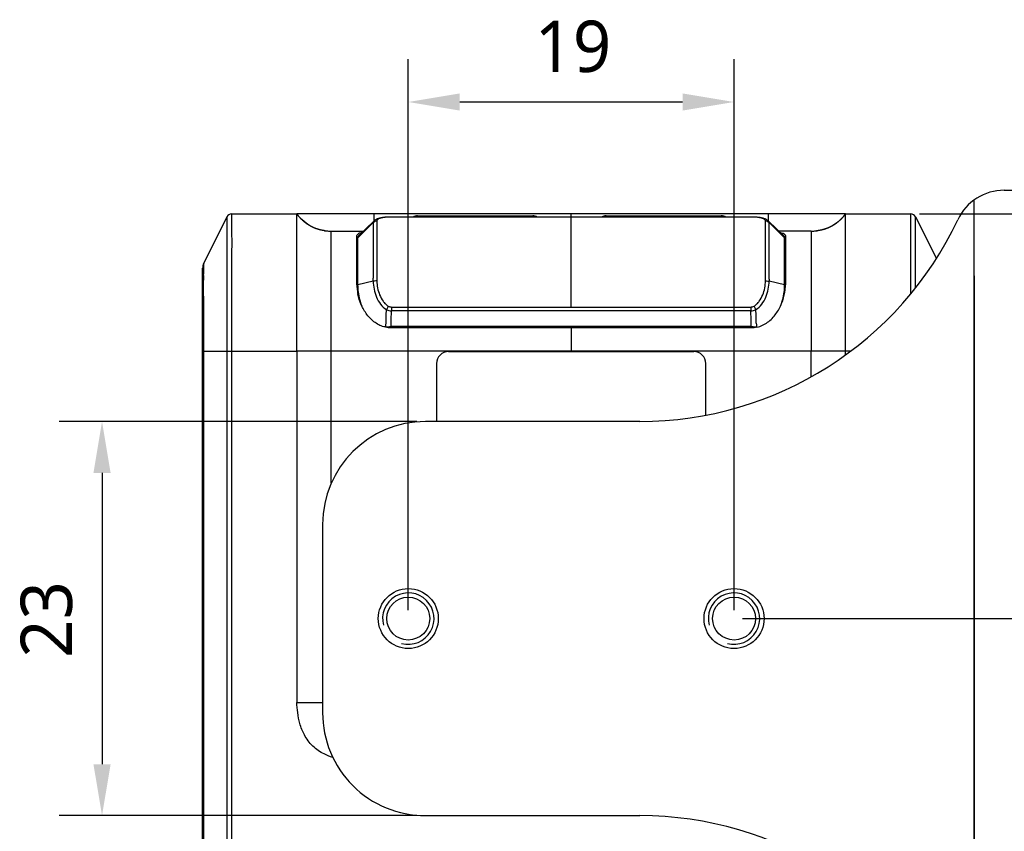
# Model space of a CAD drawing. Header units: millimetres. Extents: x -330 to 72, y 157 to 679.
# Tile 21 of 38: x -21 to 37, y 352 to 399. Entities that reach past the tile are written whole.
import ezdxf

# ---------------------------------------------------------------- set-up
doc = ezdxf.new("R2010")
doc.units = ezdxf.units.MM
doc.header["$LTSCALE"] = 23.1
doc.header["$PDMODE"] = 3
doc.header["$PDSIZE"] = 8
doc.layers.get('0').update_dxf_attribs({"linetype": 'CONTINUOUS'})
doc.layers.get('Defpoints').update_dxf_attribs({"linetype": 'CONTINUOUS'})
for name, color, linetype in [('00_COMPONENTS', 7, 'CONTINUOUS'), ('08_ALL_DRAFTS', 7, 'CONTINUOUS'), ('09_ALL_ROUNDS', 7, 'CONTINUOUS'), ('20_ALL_FEATURES', 7, 'CONTINUOUS'), ('51__DRAFT_DIMS', 7, 'CONTINUOUS')]:
    doc.layers.add(name, color=color, linetype=linetype)
doc.styles.get("Standard").update_dxf_attribs({"font": 'Roboto-Regular.ttf'})
doc.dimstyles.new('DIMSTYLE_1', dxfattribs={"dimtxt": 3, "dimasz": 3, "dimexe": 2.5, "dimexo": 0.5, "dimgap": 0.75, "dimtad": 1, "dimdsep": 46, "dimtxsty": 'STANDARD', "dimblk": '_FILLED', "dimblk1": '_FILLED', "dimblk2": '_FILLED', "dimcen": 0.09, "dimclrt": 3, "dimazin": 2, "dimtp": 0.2, "dimtm": 0.2, "dimtfac": 1, "dimtofl": 0, "dimtmove": 0, "dimatfit": 3, "dimldrblk": '_FILLED', "dimfxl": 1, "dimtolj": 1, "dimarcsym": 0})
doc.dimstyles.new('DIMSTYLE_3', dxfattribs={"dimtxt": 3, "dimasz": 3, "dimexe": 2.5, "dimexo": 0.5, "dimgap": 0.75, "dimtad": 1, "dimdsep": 46, "dimtxsty": 'STANDARD', "dimblk": '_FILLED', "dimblk1": '_FILLED', "dimblk2": '_FILLED', "dimcen": 0.09, "dimclrt": 3, "dimazin": 2, "dimtp": 0.1, "dimtm": 0.1, "dimtfac": 1, "dimtofl": 0, "dimtmove": 0, "dimatfit": 3, "dimldrblk": '_FILLED', "dimfxl": 1, "dimtolj": 1, "dimarcsym": 0})

# ---------------------------------------------------------------- blocks, each defined once
blk = doc.blocks.new('_FILLED')
at = {"color": 0, "linetype": 'ByBlock'}
blk.add_solid([(0, 0), (-1, 0.167), (-1, -0.167)], dxfattribs=at)
blk = doc.blocks.new('*D112')
at = {"layer": '51__DRAFT_DIMS', "color": 0, "lineweight": -2}
for p, q in [((1.759, 364.428), (1.759, 396.576)), ((20.759, 364.428), (20.759, 396.576)), ((4.759, 394.076), (17.759, 394.076))]:
    blk.add_line(p, q, dxfattribs=at)
at = {"layer": 'Defpoints', "color": 0}
for p in [(20.759, 394.076), (1.759, 363.928), (20.759, 363.928)]:
    blk.add_point(p, dxfattribs=at)
at = {"layer": '51__DRAFT_DIMS', "color": 0, "linetype": 'ByBlock', "lineweight": -2, "xscale": 3, "yscale": 3, "zscale": 3, "rotation": 180}
blk.add_blockref('_FILLED', (1.759, 394.076), dxfattribs=at)
at = {"layer": '51__DRAFT_DIMS', "color": 0, "linetype": 'ByBlock', "lineweight": -2, "xscale": 3, "yscale": 3, "zscale": 3}
blk.add_blockref('_FILLED', (20.759, 394.076), dxfattribs=at)
at = {"layer": '51__DRAFT_DIMS', "color": 3, "insert": (11.362, 398.826), "char_height": 3, "attachment_point": 2, "line_spacing_factor": 0.9}
blk.add_mtext('\\A1;19', dxfattribs=at)
blk = doc.blocks.new('*D138')
at = {"layer": '51__DRAFT_DIMS', "color": 0, "lineweight": -2}
for p, q in [((31.574, 387.54), (49.846, 387.54)), ((47.346, 384.54), (47.346, 366.928)), ((21.259, 363.928), (49.846, 363.928))]:
    blk.add_line(p, q, dxfattribs=at)
at = {"layer": 'Defpoints', "color": 0}
for p in [(31.074, 387.54), (20.759, 363.928), (47.346, 363.928)]:
    blk.add_point(p, dxfattribs=at)
at = {"layer": '51__DRAFT_DIMS', "color": 0, "linetype": 'ByBlock', "lineweight": -2, "xscale": 3, "yscale": 3, "zscale": 3}
for p, rotation in [((47.346, 387.54), 89.99999999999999), ((47.346, 363.928), 270)]:
    blk.add_blockref('_FILLED', p, dxfattribs=dict(at, rotation=rotation))
at = {"layer": '51__DRAFT_DIMS', "color": 3, "insert": (42.596, 375.734), "char_height": 3, "attachment_point": 2, "rotation": 90, "line_spacing_factor": 0.9}
blk.add_mtext('\\A1;23.6{}{{\\H0.7x;}{}}', dxfattribs=at)
blk = doc.blocks.new('*D113')
at = {"layer": '51__DRAFT_DIMS', "color": 0, "lineweight": -2}
for p, q in [((2.259, 375.431), (-18.607, 375.431)), ((-16.107, 372.431), (-16.107, 355.431)), ((2.259, 352.431), (-18.607, 352.431))]:
    blk.add_line(p, q, dxfattribs=at)
at = {"layer": 'Defpoints', "color": 0}
for p in [(2.759, 375.431), (-16.107, 352.431), (2.759, 352.431)]:
    blk.add_point(p, dxfattribs=at)
at = {"layer": '51__DRAFT_DIMS', "color": 0, "linetype": 'ByBlock', "lineweight": -2, "xscale": 3, "yscale": 3, "zscale": 3}
for p, rotation in [((-16.107, 375.431), 90.00000009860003), ((-16.107, 352.431), 270.0000000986)]:
    blk.add_blockref('_FILLED', p, dxfattribs=dict(at, rotation=rotation))
at = {"layer": '51__DRAFT_DIMS', "color": 3, "insert": (-20.857, 363.875), "char_height": 3, "attachment_point": 2, "rotation": 90, "line_spacing_factor": 0.9}
blk.add_mtext('\\A1;23', dxfattribs=at)
blk = doc.blocks.new('*D136')
at = {"color": 0, "lineweight": -2}
for p, q in [((39.259, 388.928), (59.122, 388.928)), ((56.622, 366.928), (56.622, 385.928)), ((21.259, 363.928), (59.122, 363.928))]:
    blk.add_line(p, q, dxfattribs=at)
at = {"layer": 'Defpoints', "color": 0}
for p in [(38.759, 388.928), (56.622, 388.928), (20.759, 363.928)]:
    blk.add_point(p, dxfattribs=at)
at = {"color": 0, "linetype": 'ByBlock', "lineweight": -2, "xscale": 3, "yscale": 3, "zscale": 3}
for p, rotation in [((56.622, 388.928), 90), ((56.622, 363.928), 270)]:
    blk.add_blockref('_FILLED', p, dxfattribs=dict(at, rotation=rotation))
at = {"color": 3, "insert": (54.331, 376.428), "char_height": 3, "attachment_point": 5, "rotation": 90}
blk.add_mtext('\\A1;25{}{{\\H0.7x;}{}}', dxfattribs=at)

msp = doc.modelspace()

# ---------------------------------------------------------------- linework, layer by layer
for centre in [(1.7592, 363.92762), (20.7592, 363.92762)]:
    msp.add_arc(centre, 1.5, 255, 195)
at = {"layer": '00_COMPONENTS'}
for p, q in [((34.7592, 383.92762), (34.7592, 343.92762)), ((15.2592, 375.42762), (2.7592, 375.42762)), ((-3.2408, 369.42762), (-3.2408, 358.42762)), ((2.7592, 352.42762), (15.2592, 352.42762))]:
    msp.add_line(p, q, dxfattribs=at)
for centre in [(1.7592, 363.92762), (20.7592, 363.92762)]:
    msp.add_circle(centre, 1.75, dxfattribs=at)
for centre, start, end in [((2.7592, 369.42762), 90.0000001, 180), ((2.7592, 358.42762), 180, 270.0000001)]:
    msp.add_arc(centre, 6, start, end, dxfattribs=at)
at = {"layer": '08_ALL_DRAFTS'}
for points, knots in [([(-1.24084, 385.48362), (-1.23859, 385.48432), (-1.22356, 385.48759), (-1.20823, 385.48901), (-1.19528, 385.49023)], [0, 0, 0, 0, 0.15349784, 1, 1, 1, 1]), ([(23.71008, 385.49058), (23.71584, 385.49006), (23.73225, 385.48828), (23.74892, 385.4868), (23.7592, 385.48362)], [0, 0, 0, 0, 0.3494917, 1, 1, 1, 1])]:
    msp.add_open_spline(points, degree=3, knots=knots, dxfattribs=at)
at = {"layer": '09_ALL_ROUNDS'}
for p, q in [((-8.82376, 387.3744), (-10.17192, 384.67809)), ((-8.82376, 387.3744), (-8.82376, 387.37408)), ((-8.82376, 387.3744), (-8.82376, 346.80131)), ((-8.82376, 387.37282), (-8.82035, 386.54557)), ((-8.55543, 387.54023), (-4.74084, 387.54023)), ((27.25921, 387.54023), (31.07379, 387.54023)), ((31.34023, 387.00059), (31.34212, 387.37407)), ((31.34212, 387.37407), (31.34212, 387.3744)), ((31.34212, 383.21583), (31.34212, 387.3744)), ((31.34212, 387.3744), (32.56222, 384.93419)), ((-8.82035, 386.54557), (-8.82063, 384.74683)), ((31.33793, 385.83008), (31.33921, 386.72397)), ((-10.24084, 333.69406), (-10.24084, 384.38611)), ((-10.17917, 383.50973), (-10.17929, 383.67043)), ((-10.17883, 383.95221), (-10.17831, 384.07723)), ((-10.17831, 384.07723), (-10.17763, 384.19321)), ((-10.17883, 383.33614), (-10.17917, 383.50973)), ((-10.17509, 382.1837), (-10.17883, 383.33614)), ((-10.24084, 379.54023), (-4.74084, 379.54033)), ((-10.17192, 347.91816), (-10.1719, 379.60588)), ((-8.55543, 379.54023), (-8.55543, 346.80131)), ((-4.74084, 379.54033), (-4.74084, 359.04023)), ((-2.7404, 371.82646), (-2.74084, 379.54019)), ((25.2592, 378.03209), (25.2592, 379.54024)), ((27.2592, 379.30685), (27.2592, 379.54025)), ((27.57602, 379.54025), (27.2592, 379.54025)), ((-4.74084, 359.04023), (-3.2408, 359.04023))]:
    msp.add_line(p, q, dxfattribs=at)
for centre, radius, start, end in [((-8.55543, 387.24023), 0.3, 90, 153.4349488), ((31.07379, 387.24023), 0.3, 26.5650512, 90), ((-9.58797, 384.38611), 0.65288, 153.4349488, 180), ((75.20334, 383.67229), 85.38263, 179.8121608, 180.0012507), ((-863.64558, 379.84584), 853.47371, 359.98389097, 0.15694393)]:
    msp.add_arc(centre, radius, start, end, dxfattribs=at)
for points, knots in [([(-8.55543, 387.54023), (-8.55509, 387.53233), (-8.55506, 387.4744), (-8.55021, 387.2674), (-8.5468, 386.75852), (-8.54325, 385.82767), (-8.54853, 384.49975), (-8.55327, 382.91687), (-8.55542, 381.23896), (-8.55543, 380.10726), (-8.55543, 379.54023)], [0, 0, 0, 0, 0.00296815, 0.0217133, 0.07765168, 0.19378651, 0.37078991, 0.57561555, 0.78736708, 1, 1, 1, 1]), ([(31.07124, 382.88042), (31.0712, 382.8992), (31.06995, 383.46414), (31.0673, 384.28), (31.06408, 385.29768), (31.06283, 385.94709), (31.06371, 386.47688), (31.06582, 386.87878), (31.06853, 387.1575), (31.07044, 387.34468), (31.07281, 387.44456), (31.07263, 387.51312), (31.07423, 387.52466), (31.07354, 387.54149), (31.07379, 387.54023)], [0.417520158, 0.417520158, 0.417520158, 0.417520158, 0.424562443, 0.629368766, 0.72345963, 0.806214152, 0.872836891, 0.922296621, 0.956516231, 0.978262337, 0.990720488, 0.997028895, 0.999520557, 1, 1, 1, 1]), ([(-10.17763, 384.19321), (-10.17725, 384.24902), (-10.17648, 384.34539), (-10.17504, 384.47021), (-10.17394, 384.55633), (-10.17281, 384.61448), (-10.17272, 384.64639), (-10.1717, 384.66865), (-10.17233, 384.6727), (-10.17172, 384.67848), (-10.17192, 384.67809)], [0, 0, 0, 0, 0.34527628, 0.59684786, 0.77032235, 0.88231307, 0.94822331, 0.98273322, 0.9972525, 1, 1, 1, 1]), ([(-2.64669, 355.82448), (-2.82225, 355.87736), (-3.11744, 355.99145), (-3.50917, 356.2216), (-3.8251, 356.48228), (-4.09489, 356.79068), (-4.3663, 357.22391), (-4.57962, 357.77652), (-4.70474, 358.42278), (-4.73519, 358.83914), (-4.74084, 359.04023)], [0.255575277, 0.255575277, 0.255575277, 0.255575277, 0.354312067, 0.425458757, 0.500019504, 0.574430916, 0.645661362, 0.77506817, 0.891397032, 1, 1, 1, 1])]:
    msp.add_open_spline(points, degree=3, knots=knots, dxfattribs=at)
at = {"layer": '20_ALL_FEATURES'}
for p, q in [((36.52537, 388.92762), (38.7592, 388.92762)), ((34.7592, 339.50262), (34.7592, 388.35263)), ((-4.74084, 379.54033), (-4.74084, 387.54025)), ((27.25921, 387.54023), (-4.74084, 387.54023)), ((-4.70912, 387.49869), (-4.72168, 387.51497)), ((-4.69647, 387.48251), (-4.70912, 387.49869)), ((-4.68372, 387.46644), (-4.69647, 387.48251)), ((-4.67087, 387.45048), (-4.68372, 387.46644)), ((-4.63835, 387.41104), (-4.65143, 387.42673)), ((-4.62518, 387.39546), (-4.63835, 387.41104)), ((-4.61192, 387.38), (-4.62518, 387.39546)), ((-4.59856, 387.36466), (-4.61192, 387.38)), ((-4.58512, 387.34944), (-4.59856, 387.36466)), ((-4.57159, 387.33433), (-4.58512, 387.34944)), ((-4.55796, 387.31936), (-4.57159, 387.33433)), ((-4.54426, 387.3045), (-4.55796, 387.31936)), ((-4.53046, 387.28978), (-4.54426, 387.3045)), ((-4.51658, 387.27518), (-4.53046, 387.28978)), ((-4.50262, 387.26071), (-4.51658, 387.27518)), ((-4.48857, 387.24638), (-4.50262, 387.26071)), ((-4.47444, 387.23218), (-4.48857, 387.24638)), ((-4.46023, 387.21812), (-4.47444, 387.23218)), ((-4.44593, 387.20419), (-4.46023, 387.21812)), ((-4.43156, 387.1904), (-4.44593, 387.20419)), ((-4.41712, 387.17675), (-4.43156, 387.1904)), ((-4.40259, 387.16324), (-4.41712, 387.17675)), ((-4.38799, 387.14987), (-4.40259, 387.16324)), ((-4.37331, 387.13664), (-4.38799, 387.14987)), ((-4.35856, 387.12356), (-4.37331, 387.13664)), ((-4.34374, 387.11063), (-4.35856, 387.12356)), ((-0.24427, 387.12974), (-1.14393, 386.26025)), ((-0.24083, 387.13292), (-0.24083, 387.54023)), ((-0.07517, 387.12008), (-0.07517, 383.63512)), ((0.78065, 387.36255), (0.78064, 387.3637)), ((2.30127, 387.44023), (9.01713, 387.44023)), ((3.7592, 387.44023), (3.7592, 387.3637)), ((8.9592, 387.44023), (8.9592, 387.3637)), ((11.25918, 382.11079), (11.25918, 387.54023)), ((13.30122, 387.44023), (20.01709, 387.44023)), ((13.35916, 387.44023), (13.35915, 387.3637)), ((18.55916, 387.44023), (18.55915, 387.3637)), ((21.73772, 387.36255), (21.73771, 387.3637)), ((22.59352, 383.63817), (22.59353, 387.1204)), ((22.75919, 387.54023), (22.75919, 387.13278)), ((23.66218, 386.26036), (22.76263, 387.12975)), ((27.04599, 387.28679), (27.03001, 387.27005)), ((27.06186, 387.30369), (27.04599, 387.28679)), ((27.07761, 387.32077), (27.06186, 387.30369)), ((27.09325, 387.33801), (27.07761, 387.32077)), ((27.10877, 387.35541), (27.09325, 387.33801)), ((27.12417, 387.37297), (27.10877, 387.35541)), ((27.13945, 387.39069), (27.12417, 387.37297)), ((27.15462, 387.40856), (27.13945, 387.39069)), ((27.16966, 387.42658), (27.15462, 387.40856)), ((27.18457, 387.44474), (27.16966, 387.42658)), ((27.19936, 387.46305), (27.18457, 387.44474)), ((27.21403, 387.48151), (27.19936, 387.46305)), ((27.22856, 387.50009), (27.21403, 387.48151)), ((27.24297, 387.51882), (27.22856, 387.50009)), ((27.2592, 379.54025), (27.2592, 387.54022)), ((-4.32885, 387.09784), (-4.34374, 387.11063)), ((-4.31389, 387.0852), (-4.32885, 387.09784)), ((-4.29886, 387.07271), (-4.31389, 387.0852)), ((-4.28376, 387.06036), (-4.29886, 387.07271)), ((-4.2686, 387.04817), (-4.28376, 387.06036)), ((-4.25338, 387.03613), (-4.2686, 387.04817)), ((-4.23809, 387.02424), (-4.25338, 387.03613)), ((-4.1996, 386.99518), (-4.21504, 387.00669)), ((-4.1841, 386.98382), (-4.1996, 386.99518)), ((-4.16854, 386.97262), (-4.1841, 386.98382)), ((-4.15293, 386.96158), (-4.16854, 386.97262)), ((-4.13727, 386.95069), (-4.15293, 386.96158)), ((-4.12155, 386.93995), (-4.13727, 386.95069)), ((-4.10578, 386.92937), (-4.12155, 386.93995)), ((-4.08996, 386.91895), (-4.10578, 386.92937)), ((-4.0741, 386.90868), (-4.08996, 386.91895)), ((-4.05819, 386.89857), (-4.0741, 386.90868)), ((-4.04223, 386.88861), (-4.05819, 386.89857)), ((-4.02623, 386.87882), (-4.04223, 386.88861)), ((-4.01019, 386.86917), (-4.02623, 386.87882)), ((-3.99411, 386.85969), (-4.01019, 386.86917)), ((-3.97799, 386.85036), (-3.99411, 386.85969)), ((-3.96183, 386.84119), (-3.97799, 386.85036)), ((-3.94564, 386.83217), (-3.96183, 386.84119)), ((-3.92942, 386.82331), (-3.94564, 386.83217)), ((-3.91316, 386.81461), (-3.92942, 386.82331)), ((-3.89687, 386.80606), (-3.91316, 386.81461)), ((-3.85603, 386.78536), (-3.87238, 386.79352)), ((-3.83965, 386.77736), (-3.85603, 386.78536)), ((-3.82326, 386.76951), (-3.83965, 386.77736)), ((-3.80686, 386.76182), (-3.82326, 386.76951)), ((-3.79045, 386.75429), (-3.80686, 386.76182)), ((-3.77403, 386.74691), (-3.79045, 386.75429)), ((-3.7576, 386.73968), (-3.77403, 386.74691)), ((-3.74117, 386.73262), (-3.7576, 386.73968)), ((-3.72474, 386.7257), (-3.74117, 386.73262)), ((-3.70831, 386.71894), (-3.72474, 386.7257)), ((-3.69188, 386.71232), (-3.70831, 386.71894)), ((-3.67546, 386.70586), (-3.69188, 386.71232)), ((-3.65904, 386.69955), (-3.67546, 386.70586)), ((-3.64263, 386.69339), (-3.65904, 386.69955)), ((-3.62623, 386.68737), (-3.64263, 386.69339)), ((-3.60984, 386.6815), (-3.62623, 386.68737)), ((-3.59347, 386.67578), (-3.60984, 386.6815)), ((-3.57711, 386.6702), (-3.59347, 386.67578)), ((-3.56078, 386.66476), (-3.57711, 386.6702)), ((-3.54446, 386.65946), (-3.56078, 386.66476)), ((-3.52816, 386.65431), (-3.54446, 386.65946)), ((-3.5119, 386.64929), (-3.52816, 386.65431)), ((-3.49565, 386.64441), (-3.5119, 386.64929)), ((-3.47944, 386.63967), (-3.49565, 386.64441)), ((-3.46325, 386.63506), (-3.47944, 386.63967)), ((-3.4471, 386.63058), (-3.46325, 386.63506)), ((-3.40688, 386.61996), (-3.42294, 386.62411)), ((-3.39085, 386.61594), (-3.40688, 386.61996)), ((-3.37487, 386.61205), (-3.39085, 386.61594)), ((-3.35893, 386.60828), (-3.37487, 386.61205)), ((-3.34304, 386.60463), (-3.35893, 386.60828)), ((-3.32719, 386.6011), (-3.34304, 386.60463)), ((-3.3114, 386.5977), (-3.32719, 386.6011)), ((-3.29565, 386.59441), (-3.3114, 386.5977)), ((-3.27995, 386.59124), (-3.29565, 386.59441)), ((-3.26431, 386.58819), (-3.27995, 386.59124)), ((-3.24872, 386.58524), (-3.26431, 386.58819)), ((-3.23319, 386.58241), (-3.24872, 386.58524)), ((-3.21772, 386.57969), (-3.23319, 386.58241)), ((-3.20231, 386.57708), (-3.21772, 386.57969)), ((-3.18697, 386.57458), (-3.20231, 386.57708)), ((-3.17168, 386.57218), (-3.18697, 386.57458)), ((-3.15647, 386.56988), (-3.17168, 386.57218)), ((-3.14132, 386.56768), (-3.15647, 386.56988)), ((-3.12624, 386.56559), (-3.14132, 386.56768)), ((-3.11124, 386.56359), (-3.12624, 386.56559)), ((-1.19084, 386.15797), (-0.2873, 387.03467)), ((22.80566, 387.03467), (23.7092, 386.15797)), ((25.58797, 386.5585), (25.57272, 386.5568)), ((25.60497, 386.5605), (25.58797, 386.5585)), ((25.62207, 386.56262), (25.60497, 386.5605)), ((25.63926, 386.56487), (25.62207, 386.56262)), ((25.68267, 386.57105), (25.66524, 386.56848)), ((25.70019, 386.57376), (25.68267, 386.57105)), ((25.71779, 386.57661), (25.70019, 386.57376)), ((25.73548, 386.57959), (25.71779, 386.57661)), ((25.75325, 386.58272), (25.73548, 386.57959)), ((25.7711, 386.58599), (25.75325, 386.58272)), ((25.78902, 386.58942), (25.7711, 386.58599)), ((25.80702, 386.59299), (25.78902, 386.58942)), ((25.82509, 386.59671), (25.80702, 386.59299)), ((25.84322, 386.6006), (25.82509, 386.59671)), ((25.86142, 386.60463), (25.84322, 386.6006)), ((25.87969, 386.60884), (25.86142, 386.60463)), ((25.89801, 386.6132), (25.87969, 386.60884)), ((25.91639, 386.61773), (25.89801, 386.6132)), ((25.93483, 386.62243), (25.91639, 386.61773)), ((25.95331, 386.62729), (25.93483, 386.62243)), ((25.97184, 386.63234), (25.95331, 386.62729)), ((25.99042, 386.63755), (25.97184, 386.63234)), ((26.00904, 386.64294), (25.99042, 386.63755)), ((26.0277, 386.64852), (26.00904, 386.64294)), ((26.0464, 386.65427), (26.0277, 386.64852)), ((26.09327, 386.66946), (26.0745, 386.66324)), ((26.11207, 386.67586), (26.09327, 386.66946)), ((26.13089, 386.68246), (26.11207, 386.67586)), ((-2.74084, 386.54023), (-0.85381, 386.54023)), ((-1.24084, 383.39598), (-1.24084, 386.27554)), ((-1.19086, 382.90122), (-1.19084, 386.17316)), ((25.2592, 386.54023), (23.37217, 386.54023)), ((23.7092, 382.90206), (23.7092, 386.16782)), ((23.7592, 386.27554), (23.7592, 383.39598)), ((-1.24084, 385.47101), (-1.19084, 385.47166)), ((23.7092, 385.47166), (23.7592, 385.47101)), ((-1.24084, 385.36388), (-1.19084, 385.36388)), ((23.7092, 385.36388), (23.7592, 385.36388)), ((-1.24084, 383.99068), (-1.19084, 383.99068)), ((23.7592, 383.99068), (23.7092, 383.99068)), ((-1.24084, 383.17523), (-1.19084, 383.17523)), ((-0.28731, 383.6145), (-1.19084, 383.39598)), ((23.7092, 383.39598), (22.80567, 383.61451)), ((23.7592, 383.17523), (23.7092, 383.17523)), ((0.78074, 382.11079), (0.78074, 381.88318)), ((0.78074, 382.11079), (21.73762, 382.11079)), ((21.73762, 382.11079), (21.73761, 381.88318)), ((21.73764, 381.88318), (0.78071, 381.88318)), ((0.45147, 380.96365), (0.3222, 380.9631)), ((0.42067, 380.95578), (22.09767, 380.95578)), ((0.45147, 380.96365), (0.51953, 380.96387)), ((0.51953, 380.96387), (0.65242, 380.96414)), ((0.65242, 380.96414), (0.74997, 380.9642)), ((0.74997, 380.9642), (0.75291, 381.0311)), ((21.76818, 380.9642), (0.74997, 380.9642)), ((21.75918, 380.88989), (0.7576, 380.88989)), ((11.25918, 380.88989), (11.25918, 379.54022)), ((21.76848, 380.96421), (21.76544, 381.03123)), ((21.76818, 380.9642), (21.83333, 380.96418)), ((21.83333, 380.96418), (21.86618, 380.96414)), ((21.86618, 380.96414), (21.99969, 380.96387)), ((21.99969, 380.96387), (22.06808, 380.96365)), ((22.09785, 380.96354), (22.06808, 380.96365)), ((27.2592, 379.54025), (-4.74084, 379.54033)), ((4.1092, 379.51501), (18.4092, 379.51501)), ((3.4092, 378.81501), (3.4092, 375.42762)), ((19.1092, 375.79239), (19.1092, 378.81501)), ((15.2592, 375.42762), (2.7592, 375.42762)), ((-3.2408, 369.42762), (-3.2408, 358.42762)), ((2.7592, 352.42762), (15.2592, 352.42762))]:
    msp.add_line(p, q, dxfattribs=at)
for points in [[(-4.72168, 387.51497), (-4.73414, 387.53134), (-4.74082, 387.54023)], [(-4.65143, 387.42673), (-4.66442, 387.44253), (-4.67087, 387.45048)], [(0.57915, 387.35916), (0.56681, 387.35853), (0.52141, 387.35593), (0.47832, 387.35298), (0.43699, 387.34969), (0.39744, 387.34608), (0.35952, 387.34216), (0.32244, 387.33786), (0.28622, 387.33317), (0.25089, 387.32808), (0.21588, 387.32248), (0.18111, 387.31628), (0.14674, 387.30948), (0.11264, 387.30196), (0.07896, 387.29368), (0.0456, 387.28454), (0.01208, 387.27427), (-0.0215, 387.2627), (-0.05502, 387.24967), (-0.08897, 387.23467), (-0.12312, 387.2174), (-0.15723, 387.1975), (-0.19163, 387.17413), (-0.22595, 387.14661), (-0.24398, 387.13002)], [(0.77245, 387.36369), (0.7219, 387.36334), (0.67079, 387.36241), (0.61938, 387.36087), (0.57891, 387.35914)], [(21.93941, 387.35915), (21.90937, 387.36047), (21.8582, 387.36215), (21.80722, 387.36319), (21.75673, 387.36366), (0.77245, 387.36369)], [(22.7624, 387.12996), (22.72675, 387.16129), (22.68871, 387.18902), (22.65073, 387.21228), (22.61324, 387.23184), (22.57574, 387.24868), (22.5385, 387.2632), (22.50173, 387.27573), (22.46476, 387.28682), (22.42758, 387.29669), (22.39039, 387.30544), (22.3527, 387.31331), (22.31455, 387.3204), (22.27602, 387.32677), (22.23663, 387.33256), (22.1965, 387.33779), (22.15557, 387.34251), (22.11301, 387.34684), (22.06868, 387.35075), (22.02251, 387.35424), (21.97377, 387.35732), (21.93922, 387.35916)], [(27.03001, 387.27005), (27.01391, 387.25349), (27.00583, 387.24527), (26.99771, 387.2371), (26.98957, 387.22897), (26.9814, 387.22089), (26.97321, 387.21285), (26.96499, 387.20486), (26.95674, 387.19692), (26.94846, 387.18901), (26.94016, 387.18116), (26.93184, 387.17335), (26.92349, 387.16559), (26.91511, 387.15787), (26.90671, 387.15021), (26.89829, 387.14258), (26.88984, 387.13501), (26.88136, 387.12749), (26.87287, 387.12001), (26.86434, 387.11258), (26.8558, 387.1052), (26.84723, 387.09786), (26.83864, 387.09058), (26.83002, 387.08334), (26.82139, 387.07616), (26.81273, 387.06902), (26.80405, 387.06193), (26.79534, 387.05489), (26.78662, 387.0479), (26.77787, 387.04097), (26.76911, 387.03408), (26.76032, 387.02724), (26.75151, 387.02045), (26.74268, 387.01371), (26.73384, 387.00702), (26.72497, 387.00039), (26.71608, 386.9938), (26.70717, 386.98726), (26.69825, 386.98078), (26.6893, 386.97435), (26.68034, 386.96796), (26.67136, 386.96163), (26.66236, 386.95535), (26.65335, 386.94912), (26.64431, 386.94294), (26.63526, 386.93682), (26.6262, 386.93074), (26.61711, 386.92472), (26.60801, 386.91875), (26.5989, 386.91283), (26.58977, 386.90696), (26.58062, 386.90114), (26.57146, 386.89538), (26.56228, 386.88967), (26.55309, 386.884), (26.54389, 386.87839), (26.53467, 386.87284), (26.52544, 386.86733), (26.5162, 386.86188), (26.50694, 386.85647), (26.49767, 386.85112), (26.48839, 386.84582), (26.4791, 386.84057), (26.46979, 386.83538), (26.46047, 386.83023), (26.45115, 386.82514), (26.44181, 386.8201), (26.43246, 386.81511), (26.4231, 386.81017), (26.41373, 386.80528), (26.40435, 386.80045), (26.39497, 386.79566), (26.38557, 386.79093), (26.37617, 386.78625), (26.36676, 386.78161), (26.35734, 386.77704), (26.34792, 386.77251), (26.3385, 386.76804), (26.32907, 386.76361), (26.31964, 386.75924), (26.3102, 386.75492), (26.30076, 386.75065), (26.29132, 386.74644), (26.28188, 386.74227), (26.27244, 386.73816), (26.263, 386.7341), (26.25355, 386.73008), (26.24411, 386.72612), (26.23466, 386.72221), (26.22522, 386.71835), (26.21578, 386.71454), (26.20633, 386.71078), (26.19689, 386.70706), (26.18746, 386.7034), (26.17802, 386.69979), (26.16859, 386.69623), (26.15916, 386.69271), (26.14973, 386.68925), (26.14031, 386.68583), (26.13089, 386.68246)], [(27.25918, 387.54022), (27.25013, 387.52823), (27.24297, 387.51882)], [(-4.21504, 387.00669), (-4.23042, 387.01835), (-4.23809, 387.02424)], [(-3.87238, 386.79352), (-3.88871, 386.80184), (-3.89687, 386.80606)], [(-3.42294, 386.62411), (-3.43904, 386.62839), (-3.4471, 386.63058)], [(-3.09164, 386.56111), (-3.10376, 386.56263), (-3.11124, 386.56359)], [(25.66524, 386.56848), (25.6479, 386.56604), (25.63926, 386.56487)], [(26.0745, 386.66324), (26.05576, 386.65721), (26.0464, 386.65427)]]:
    msp.add_lwpolyline(points, dxfattribs=at)
for centre in [(1.7592, 363.92762), (20.7592, 363.92762)]:
    msp.add_circle(centre, 1.25, dxfattribs=at)
for centre, radius, start, end in [((36.52537, 385.92762), 3, 90.0000001, 154.8156636), ((-2.35882, 389.32469), 2.97629, 216.8381858, 220.809096), ((0.77539, 383.71251), 3.65027, 92.851528, 94.4787623), ((0.58244, 387.29183), 0.0674, 80.3059121, 92.798469), ((2.30127, 386.94023), 0.5, 90, 122.0601815), ((9.01713, 386.94023), 0.5, 57.9398185, 90), ((13.30122, 386.94023), 0.5, 90, 122.061035), ((15.2592, 395.92762), 20.5, 270.0000001, 334.8156636), ((20.01709, 386.94023), 0.5, 57.9639687, 90), ((21.73889, 383.1686), 4.19394, 88.5497494, 90.0160881), ((21.76666, 384.16094), 3.20122, 87.1724124, 88.5969829), ((21.93592, 387.29188), 0.06735, 87.1882543, 99.6988897), ((21.74441, 383.74193), 3.62082, 86.9392424, 87.1479455), ((24.8803, 389.32224), 2.97233, 319.0766013, 323.1636254), ((-2.77033, 389.18116), 2.63967, 261.6209917, 263.0082851), ((-2.75898, 389.27614), 2.73533, 263.0145821, 265.3805179), ((-2.75196, 389.35761), 2.81711, 265.3716691, 265.8911005), ((-2.7426, 389.51179), 2.97155, 265.923996, 270.0338806), ((25.26091, 389.51372), 2.97349, 269.9670014, 274.0201701), ((25.27375, 389.31411), 2.77347, 274.0447539, 276.1882712), ((25.28541, 389.20579), 2.66453, 276.1901358, 278.1525691), ((-1.08945, 386.23895), 0.15575, 160.7232878, 166.4117904), ((-1.01719, 386.12938), 0.18208, 134.1059202, 139.7765109), ((23.60799, 386.23899), 0.15556, 13.5863163, 19.5152178), ((-33.34456, 383.82501), 33.05793, 359.6351416, 359.9521942), ((52.80489, 383.81091), 29.99987, 180.1276209, 180.3751179), ((1.61839, 383.42804), 2.85925, 180.2137834, 180.6643845), ((1.61195, 383.42796), 2.85281, 180.6642136, 181.5244014), ((1.58562, 383.42707), 2.82647, 181.5205548, 184.6164622), ((1.59759, 383.43052), 2.83868, 184.6665723, 191.4358142), ((1.76403, 383.35324), 2.9549, 180.0021331, 182.1516643), ((1.74901, 383.3532), 2.93988, 182.1619886, 189.042061), ((20.76936, 383.3532), 2.93987, 350.9586046, 357.8391895), ((20.75432, 383.35324), 2.95491, 357.8495163, 359.9978697), ((20.96379, 383.42526), 2.79538, 350.7728637, 355.3529963), ((20.9326, 383.42708), 2.82661, 355.3674426, 358.48073), ((20.90679, 383.42796), 2.85243, 358.4769175, 359.3372491), ((20.90059, 383.42804), 2.85863, 359.3370833, 359.7862142), ((1.91422, 383.37976), 3.10721, 189.0468213, 191.1713392), ((2.16364, 383.43271), 3.36216, 191.2331043, 202.3986151), ((20.35546, 383.4325), 3.3614, 337.6581877, 348.7683024), ((20.60414, 383.37975), 3.10721, 348.8290773, 350.9538438), ((-20.45954, 381.87565), 20.93089, 357.5027168, 358.0647223), ((43.83253, 382.04836), 21.79009, 182.3124938, 182.852905), ((4.1092, 378.81501), 0.7, 90, 180), ((18.4092, 378.81501), 0.7, 0, 90), ((2.7592, 369.42762), 6, 90.0000001, 180), ((2.7592, 358.42762), 6, 180, 270.0000001), ((15.2592, 331.92762), 20.5, 25.1843366, 90.0000001)]:
    msp.add_arc(centre, radius, start, end, dxfattribs=at)
for points in [[(-3.15498, 386.56966), (-3.73291, 386.65481), (-4.21843, 386.92478), (-4.61155, 387.37956)], [(27.12615, 387.37522), (26.73141, 386.92043), (26.24378, 386.65142), (25.66326, 386.5682)], [(-1.19006, 386.17721), (-1.18487, 386.20253), (-1.17289, 386.22721), (-1.15622, 386.24697)], [(23.67893, 386.24142), (23.67382, 386.24809), (23.66818, 386.25437), (23.66217, 386.26024)], [(0.49075, 381.95772), (0.57899, 381.91109), (0.68093, 381.88481), (0.78071, 381.88318)], [(0.5938, 382.15847), (0.65029, 382.12775), (0.71643, 382.11079), (0.78074, 382.11079)], [(21.73762, 382.11079), (21.80192, 382.11079), (21.86806, 382.12774), (21.92455, 382.15847)], [(21.73764, 381.88318), (21.83743, 381.8848), (21.93937, 381.91109), (22.0276, 381.95773)], [(0.7576, 380.88989), (0.64454, 380.88989), (0.53063, 380.9026), (0.42067, 380.92891)], [(22.09767, 380.92891), (21.98772, 380.9026), (21.87381, 380.88989), (21.76076, 380.88989)]]:
    msp.add_open_spline(points, degree=3, dxfattribs=at)
for points, knots in [([(-0.24427, 387.12974), (-0.25732, 387.1171), (-0.27961, 387.08813), (-0.28727, 387.05205), (-0.28731, 387.03467)], [0, 0, 0, 0, 0.51103237, 1, 1, 1, 1]), ([(-0.07517, 387.12008), (-0.11416, 387.12003), (-0.19254, 387.10501), (-0.25956, 387.06151), (-0.2873, 387.03455)], [0, 0, 0, 0, 0.50192316, 1, 1, 1, 1]), ([(0.33856, 387.33574), (0.27738, 387.32751), (0.17207, 387.30917), (0.05264, 387.27008), (-0.01427, 387.22938), (-0.04854, 387.19738), (-0.07033, 387.16053), (-0.07511, 387.13337), (-0.07517, 387.12008)], [0, 0, 0, 0, 0.37059739, 0.64139079, 0.74731022, 0.83852394, 0.92018086, 1, 1, 1, 1]), ([(0.49034, 387.35164), (0.47666, 387.35056), (0.42597, 387.34625), (0.37538, 387.34069), (0.33856, 387.33574)], [0, 0, 0, 0, 0.26968769, 1, 1, 1, 1]), ([(0.78065, 387.36255), (0.76445, 387.36255), (0.70215, 387.36219), (0.63984, 387.36056), (0.59379, 387.35826)], [0, 0, 0, 0, 0.25998951, 1, 1, 1, 1]), ([(22.17636, 387.3362), (22.15877, 387.33853), (22.07948, 387.34813), (21.99978, 387.35427), (21.93775, 387.35758)], [0, 0, 0, 0, 0.22215133, 1, 1, 1, 1]), ([(22.59353, 387.1204), (22.59346, 387.13374), (22.58854, 387.16098), (22.56649, 387.19788), (22.53193, 387.22992), (22.46446, 387.27064), (22.34411, 387.30971), (22.23801, 387.32801), (22.17636, 387.3362)], [0, 0, 0, 0, 0.07955223, 0.16104128, 0.25215265, 0.35805356, 0.6289547, 1, 1, 1, 1]), ([(22.80566, 387.03456), (22.77791, 387.06151), (22.7109, 387.10501), (22.63251, 387.12003), (22.59353, 387.12008)], [0, 0, 0, 0, 0.4980768, 1, 1, 1, 1]), ([(22.80568, 387.03466), (22.80565, 387.05204), (22.79797, 387.08813), (22.77568, 387.1171), (22.76263, 387.12974)], [0, 0, 0, 0, 0.48910728, 1, 1, 1, 1]), ([(-0.2873, 387.03467), (-0.2854, 386.97579), (-0.28807, 386.83718), (-0.28825, 386.59488), (-0.28589, 386.28214), (-0.28893, 385.89581), (-0.28623, 385.44061), (-0.2875, 384.92829), (-0.28853, 384.37409), (-0.28644, 383.99256), (-0.28665, 383.79743)], [0, 0, 0, 0, 0.05459032, 0.12840368, 0.2245775, 0.34440125, 0.48642078, 0.64642413, 0.81917465, 1, 1, 1, 1]), ([(22.8051, 383.74409), (22.80462, 383.94195), (22.80672, 384.32907), (22.80611, 384.89178), (22.80443, 385.41272), (22.80737, 385.87615), (22.80428, 386.26967), (22.80647, 386.58806), (22.80653, 386.83434), (22.80373, 386.97502), (22.80566, 387.03467)], [0, 0, 0, 0, 0.18038142, 0.35294024, 0.51301636, 0.65531646, 0.77544724, 0.87178856, 0.94558623, 1, 1, 1, 1]), ([(-2.74084, 379.54022), (-2.74066, 380.06946), (-2.74285, 380.85767), (-2.74263, 381.9005), (-2.74102, 382.66107), (-2.74059, 383.39629), (-2.74215, 384.0875), (-2.74389, 384.71186), (-2.73962, 385.24614), (-2.74325, 385.67555), (-2.74276, 385.99887), (-2.74096, 386.20543), (-2.74077, 386.32722), (-2.74108, 386.39101), (-2.74172, 386.43994), (-2.74226, 386.47645), (-2.74285, 386.50244), (-2.74251, 386.52012), (-2.74259, 386.53063), (-2.74115, 386.53694), (-2.74171, 386.53905), (-2.7407, 386.54021), (-2.74084, 386.54023)], [0, 0, 0, 0, 0.22681332, 0.33779516, 0.44691362, 0.55276912, 0.65287853, 0.74314124, 0.82034377, 0.8818548, 0.9271695, 0.95890445, 0.97038039, 0.97936478, 0.98624015, 0.99135944, 0.99500062, 0.9974122, 0.99886673, 0.99963096, 0.99993843, 1, 1, 1, 1]), ([(-0.94046, 386.45687), (-0.97858, 386.44924), (-1.0472, 386.43279), (-1.1368, 386.39789), (-1.20279, 386.35246), (-1.2292, 386.31112), (-1.23647, 386.29037)], [0, 0, 0, 0, 0.33021226, 0.59796509, 0.8132733, 1, 1, 1, 1]), ([(23.4588, 386.45687), (23.49685, 386.44926), (23.56534, 386.43285), (23.65481, 386.39805), (23.72075, 386.35281), (23.74728, 386.31164), (23.75462, 386.29096)], [0, 0, 0, 0, 0.3300925, 0.597872, 0.81329246, 1, 1, 1, 1]), ([(23.70874, 386.17089), (23.70775, 386.1774), (23.70249, 386.20257), (23.69055, 386.22627), (23.67893, 386.24142)], [0, 0, 0, 0, 0.25660621, 1, 1, 1, 1]), ([(25.2592, 386.54023), (25.25906, 386.54021), (25.26003, 386.53903), (25.25956, 386.53697), (25.26092, 386.53062), (25.26085, 386.52015), (25.26124, 386.50246), (25.26064, 386.47649), (25.26006, 386.43999), (25.25943, 386.39108), (25.25913, 386.32729), (25.25934, 386.20551), (25.26111, 385.99897), (25.26163, 385.67571), (25.25798, 385.24632), (25.26224, 384.71205), (25.26051, 384.08765), (25.25895, 383.39647), (25.25937, 382.6612), (25.26097, 381.90063), (25.26126, 380.85774), (25.25902, 380.06953), (25.2592, 379.54023)], [0, 0, 0, 0, 0.00006052, 0.00036835, 0.00113175, 0.00258534, 0.00499577, 0.00863726, 0.01375348, 0.02062168, 0.02960911, 0.0410853, 0.07281533, 0.11812771, 0.17962028, 0.25683626, 0.34709738, 0.44721231, 0.55305381, 0.66220447, 0.77316347, 1, 1, 1, 1]), ([(-0.28731, 383.6145), (-0.28757, 383.458), (-0.25255, 383.14267), (-0.11195, 382.68681), (0.11867, 382.2676), (0.35133, 382.03402), (0.49075, 381.95774)], [0, 0, 0, 0, 0.24729916, 0.49740334, 0.74887306, 1, 1, 1, 1]), ([(-0.07517, 383.63512), (-0.09468, 383.63517), (-0.16574, 383.63357), (-0.2371, 383.62646), (-0.28731, 383.6145)], [0, 0, 0, 0, 0.27429022, 1, 1, 1, 1]), ([(-0.07517, 383.63512), (-0.07525, 383.4967), (-0.04505, 383.21783), (0.07479, 382.81451), (0.23982, 382.50018), (0.42016, 382.28248), (0.53176, 382.19222), (0.5938, 382.15847)], [0, 0, 0, 0, 0.24705584, 0.49672887, 0.74783661, 0.87393789, 1, 1, 1, 1]), ([(21.92455, 382.15847), (21.9867, 382.19228), (22.09849, 382.28274), (22.27904, 382.50092), (22.44415, 382.81591), (22.56405, 383.22006), (22.59355, 383.49949), (22.59352, 383.63817)], [0, 0, 0, 0, 0.126063, 0.25216153, 0.50326252, 0.75292564, 1, 1, 1, 1]), ([(22.0276, 381.95773), (22.16702, 382.03401), (22.39967, 382.26759), (22.63029, 382.68678), (22.77093, 383.14264), (22.8059, 383.45798), (22.80566, 383.61451)], [0, 0, 0, 0, 0.25111816, 0.50257548, 0.75267163, 1, 1, 1, 1]), ([(22.59353, 383.63512), (22.61304, 383.6352), (22.68409, 383.63373), (22.75545, 383.62671), (22.80567, 383.61481)], [0, 0, 0, 0, 0.27431572, 1, 1, 1, 1]), ([(0.42067, 380.92891), (0.31307, 380.95469), (0.10211, 381.02739), (-0.27986, 381.25443), (-0.67472, 381.65289), (-1.00717, 382.22962), (-1.14139, 382.65268), (-1.18473, 382.8677)], [0, 0, 0, 0, 0.12547249, 0.25095996, 0.50120066, 0.75126434, 1, 1, 1, 1]), ([(22.09767, 380.92891), (22.20982, 380.95578), (22.42949, 381.03258), (22.7265, 381.21413), (22.98713, 381.44395), (23.2832, 381.79838), (23.56045, 382.30688), (23.68642, 382.7517), (23.72299, 382.97703)], [0, 0, 0, 0, 0.12543972, 0.2508964, 0.37635119, 0.5017723, 0.75168942, 1, 1, 1, 1]), ([(0.45941, 381.16881), (0.46386, 381.29931), (0.47024, 381.5623), (0.47675, 381.82586), (0.49075, 381.95774)], [0, 0, 0, 0, 0.4961205, 1, 1, 1, 1]), ([(0.5938, 382.15847), (0.58417, 382.14052), (0.54893, 382.07406), (0.51462, 382.0071), (0.49079, 381.9577)], [0, 0, 0, 0, 0.2709029, 1, 1, 1, 1]), ([(21.92455, 382.15847), (21.93418, 382.14052), (21.96943, 382.07407), (22.0038, 382.00714), (22.02756, 381.95772)], [0, 0, 0, 0, 0.27089831, 1, 1, 1, 1]), ([(22.06018, 381.16914), (22.05496, 381.29895), (22.04858, 381.56199), (22.04157, 381.82542), (22.02884, 381.9581)], [0, 0, 0, 0, 0.49359973, 1, 1, 1, 1]), ([(0.75282, 381.0311), (0.75906, 381.17387), (0.7678, 381.45784), (0.76899, 381.74238), (0.78048, 381.88319)], [0, 0, 0, 0, 0.50286448, 1, 1, 1, 1]), ([(21.76544, 381.03123), (21.7592, 381.17398), (21.75048, 381.45791), (21.74921, 381.7424), (21.73778, 381.88319)], [0, 0, 0, 0, 0.50286723, 1, 1, 1, 1])]:
    msp.add_open_spline(points, degree=3, knots=knots, dxfattribs=at)

# ---------------------------------------------------------------- dimensions: what is measured, and where the dimension line sits
dim = msp.add_linear_dim(base=(56.62235, 388.92762), p1=(20.7592, 363.92762), p2=(38.7592, 388.92762), angle=90, text='25{}{{\\H0.7x;}{}}', dimstyle='DIMSTYLE_1')
dim.commit()
dim.dimension.update_dxf_attribs({"geometry": '*D136', "text_midpoint": (56.62235, 376.42762), "dimtype": 160})
at = {"layer": '51__DRAFT_DIMS'}
dim = msp.add_linear_dim(base=(20.7592, 394.07619), p1=(1.7592, 363.92762), p2=(20.7592, 363.92762), dimstyle='DIMSTYLE_1', dxfattribs=at)
dim.commit()
dim.dimension.update_dxf_attribs({"geometry": '*D112', "text_midpoint": (11.36174, 394.07619), "dimtype": 160})
dim = msp.add_linear_dim(base=(47.34631, 363.92762), p1=(31.07379, 387.54023), p2=(20.7592, 363.92762), angle=270, text='23.6{}{{\\H0.7x;}{}}', dimstyle='DIMSTYLE_1', override={"dimdec": 4}, dxfattribs=at)
dim.commit()
dim.dimension.update_dxf_attribs({"geometry": '*D138', "text_midpoint": (44.59631, 375.73393)})
dim = msp.add_linear_dim(base=(-16.10687, 352.43093), p1=(2.7592, 375.43093), p2=(2.7592, 352.43093), angle=270.0000001, dimstyle='DIMSTYLE_3', dxfattribs=at)
dim.commit()
dim.dimension.update_dxf_attribs({"geometry": '*D113', "text_midpoint": (-16.10687, 363.87526), "dimtype": 160})

doc.saveas('drawing.dxf')
